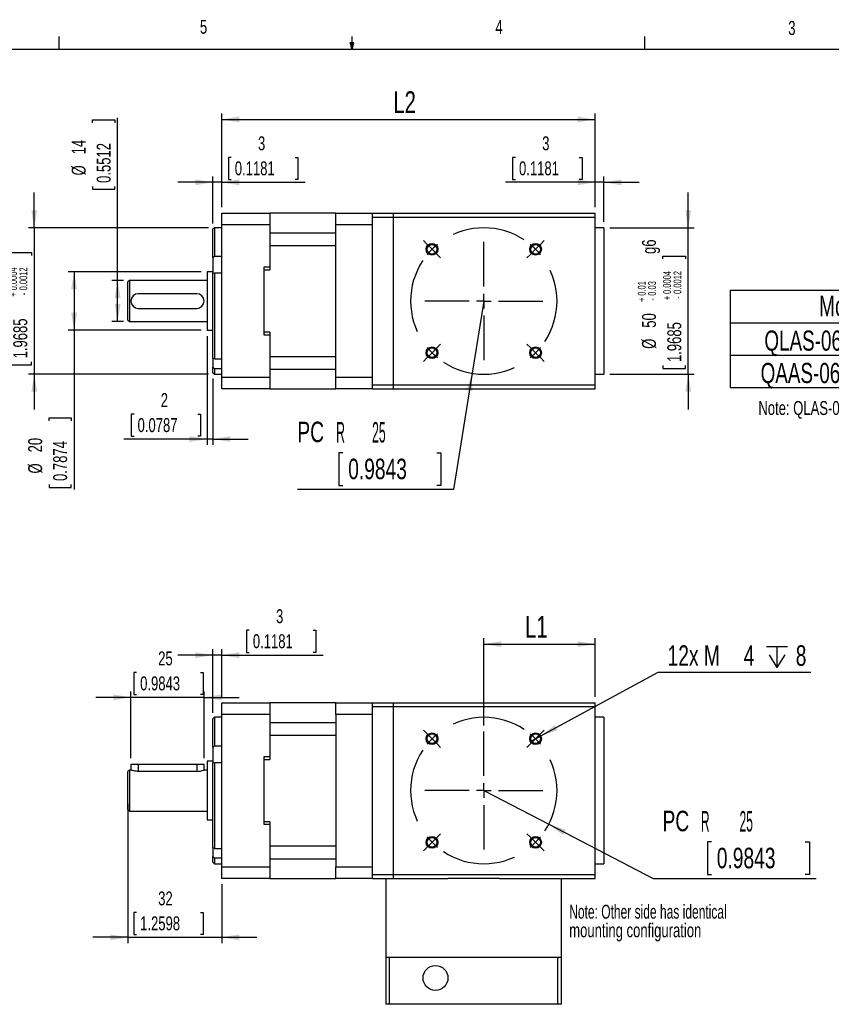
# Model space of a CAD drawing. Extents: x 11 to 421, y 5 to 275.
# Tile 3 of 5: x 159 to 298, y 107 to 275. Entities that reach past the tile are written whole.
import ezdxf
from ezdxf.enums import TextEntityAlignment as Align

# ---------------------------------------------------------------- set-up
doc = ezdxf.new("R2010")
doc.units = 0
doc.linetypes.add('CENTERX2', pattern=[20.32, 12.7, -2.54, 2.54, -2.54])
doc.layers.get('0').update_dxf_attribs({"linetype": 'CONTINUOUS'})
doc.dimstyles.new('SLDDIMSTYLE0', dxfattribs={"dimtxt": 3.5, "dimasz": 3, "dimexe": 0, "dimexo": 0.0625, "dimgap": 0.875, "dimtad": 0, "dimtih": 1, "dimtoh": 1, "dimlfac": 2, "dimrnd": 1e-09, "dimzin": 12, "dimsah": 1, "dimcen": 0, "dimazin": 3, "dimtfac": 1, "dimtofl": 0, "dimtmove": 0, "dimatfit": 3})
doc.dimstyles.new('SLDDIMSTYLE2', dxfattribs={"dimtxt": 2.38125, "dimasz": 3, "dimexe": 0, "dimexo": 0.0625, "dimgap": 0.595313, "dimtad": 1, "dimlfac": 2, "dimrnd": 1e-09, "dimzin": 12, "dimsah": 1, "dimcen": 0.09, "dimazin": 3, "dimtfac": 1, "dimtofl": 0, "dimtmove": 0, "dimatfit": 3})
doc.dimstyles.new('SLDDIMSTYLE4', dxfattribs={"dimtxt": 2.38125, "dimasz": 3, "dimexe": 0, "dimexo": 0.0625, "dimgap": 0.595313, "dimtad": 1, "dimlfac": 2, "dimrnd": 1e-09, "dimzin": 12, "dimsah": 1, "dimcen": 0.09, "dimazin": 3, "dimtfac": 1, "dimtmove": 0, "dimatfit": 3})
doc.dimstyles.new('SLDDIMSTYLE5', dxfattribs={"dimtxt": 3.5, "dimasz": 3, "dimexe": 0, "dimexo": 0.0625, "dimgap": 0.875, "dimtad": 0, "dimtih": 1, "dimtoh": 1, "dimlfac": 2, "dimrnd": 1e-09, "dimzin": 12, "dimblk1": 'NONE', "dimsah": 1, "dimcen": 0, "dimazin": 3, "dimtfac": 1, "dimtmove": 0, "dimatfit": 3})
doc.dimstyles.new('SLDDIMSTYLE6', dxfattribs={"dimtxt": 3.704167, "dimasz": 3, "dimexe": 0, "dimexo": 0.0625, "dimgap": 0.926042, "dimtad": 1, "dimlfac": 2, "dimrnd": 1e-09, "dimzin": 12, "dimsah": 1, "dimcen": 0.09, "dimazin": 3, "dimtfac": 1, "dimtmove": 0, "dimatfit": 3})
doc.dimstyles.new('SLDDIMSTYLE7', dxfattribs={"dimtxt": 3.704167, "dimasz": 3, "dimexe": 0, "dimexo": 0.0625, "dimgap": 0.926042, "dimtad": 1, "dimlfac": 2, "dimrnd": 1e-09, "dimzin": 12, "dimsah": 1, "dimcen": 0.09, "dimazin": 3, "dimtfac": 1, "dimtofl": 0, "dimtmove": 0, "dimatfit": 3})
doc.dimstyles.new('SLDDIMSTYLE8', dxfattribs={"dimtxt": 2.38125, "dimasz": 3, "dimexe": 0, "dimexo": 0.0625, "dimgap": 0.595313, "dimtad": 1, "dimlfac": 2, "dimrnd": 1e-09, "dimzin": 12, "dimsah": 1, "dimcen": 0.09, "dimazin": 3, "dimtol": 1, "dimtp": 0.01, "dimtm": 0.03, "dimtfac": 1, "dimtmove": 0, "dimatfit": 3})

# ---------------------------------------------------------------- blocks, each defined once
blk = doc.blocks.new('SW_SYMBOL_MOD_BOX')
at = {"color": 0, "linetype": 'CONTINUOUS'}
for p, q in [((200, 200), (200, 800)), ((200, 800), (800, 800)), ((800, 800), (800, 200)), ((200, 200), (800, 200))]:
    blk.add_line(p, q, dxfattribs=at)
blk = doc.blocks.new('SW_NOTE_0')
at = {"color": 0, "linetype": 'CONTINUOUS', "xscale": 0.0034693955, "yscale": 0.0034693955, "zscale": 0.0034693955}
blk.add_blockref('SW_SYMBOL_MOD_BOX', (28.39, 0.35), dxfattribs=at)
at = {"color": 0, "linetype": 'CONTINUOUS'}
for s, width, p in [('Note: QLAS-060-00', 0.7, (0, 0)), (' model shown', 0.641667, (31.91, 0))]:
    blk.add_text(s, height=2.3813, dxfattribs=dict(at, width=width)).set_placement(p, align=Align.BOTTOM_LEFT)
blk = doc.blocks.new('SW_TABLEANNOTATION_0')
at = {"color": 0, "linetype": 'CONTINUOUS'}
for p, q in [((0, 0), (0, -16.58)), ((74.88, 0), (0, 0)), ((44.88, 0), (44.88, -16.58)), ((59.88, 0), (59.88, -16.58)), ((74.88, -16.58), (74.88, 0)), ((0, -5.53), (74.88, -5.53)), ((0, -11.05), (74.88, -11.05)), ((0, -16.58), (74.88, -16.58))]:
    blk.add_line(p, q, dxfattribs=at)
at = {"color": 0, "linetype": 'CONTINUOUS', "xscale": 0.0055510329, "yscale": 0.0055510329, "zscale": 0.0055510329}
for p in [(33.4, -10.89), (34.04, -16.41)]:
    blk.add_blockref('SW_SYMBOL_MOD_BOX', p, dxfattribs=at)
at = {"color": 0, "linetype": 'CONTINUOUS', "width": 0.7}
for s, height, p in [('Model', 3.5, (15.18, -5.46)), ('L1', 3.5, (50.01, -5.46)), ('L2', 3.5, (65.01, -5.46)), ('38', 3.5, (49.79, -10.99)), ('127.5', 3.5, (61.56, -10.99)), ('QLAS-060-00', 3.4396, (5.85, -11.33)), ('QAAS-060-00', 3.4396, (5.21, -16.86)), ('47.5', 3.5, (47.85, -16.51)), ('146', 3.5, (63.5, -16.51))]:
    blk.add_text(s, height=height, dxfattribs=at).set_placement(p, align=Align.BOTTOM_LEFT)
blk = doc.blocks.new('_D_5')
at = {"color": 7, "linetype": 'CONTINUOUS'}
for p, q in [((198.39, 171.09), (197.9, 171.09)), ((197.9, 171.09), (197.9, 167.3)), ((209.27, 171.09), (209.75, 171.09)), ((209.75, 171.09), (209.75, 167.3)), ((192.17, 166.82), (186.17, 166.82)), ((192.17, 156.96), (192.17, 167.82)), ((193.67, 166.82), (192.17, 166.82)), ((193.67, 159.71), (193.67, 167.82)), ((193.67, 166.82), (210.99, 166.82)), ((197.9, 167.3), (198.39, 167.3)), ((209.75, 167.3), (209.27, 167.3))]:
    blk.add_line(p, q, dxfattribs=at)
for points in [[(192.17, 166.82), (189.17, 167.32), (189.17, 166.32)], [(193.67, 166.82), (196.67, 166.32), (196.67, 167.32)]]:
    blk.add_solid(points, dxfattribs=at)
at = {"color": 7, "linetype": 'CONTINUOUS', "width": 0.7}
for s, height, p in [('3', 2.38, (202.95, 171.57, 0.05)), ('0.1181', 2.381, (198.99, 167.3, 0.05))]:
    blk.add_text(s, height=height, dxfattribs=at).set_placement(p, align=Align.BOTTOM_LEFT)
blk = doc.blocks.new('_D_6')
at = {"color": 7, "linetype": 'CONTINUOUS'}
for p, q in [((179.14, 163.89), (178.66, 163.89)), ((178.66, 163.89), (178.66, 160.1)), ((190.03, 163.89), (190.51, 163.89)), ((190.51, 163.89), (190.51, 160.1)), ((178.17, 149.21), (178.17, 160.62)), ((178.66, 160.1), (179.14, 160.1)), ((190.51, 160.1), (190.03, 160.1)), ((190.67, 149.21), (190.67, 160.62)), ((178.17, 159.62), (172.17, 159.62)), ((190.67, 159.62), (178.17, 159.62)), ((190.67, 159.62), (196.67, 159.62))]:
    blk.add_line(p, q, dxfattribs=at)
for points in [[(178.17, 159.62), (175.17, 160.12), (175.17, 159.12)], [(190.67, 159.62), (193.67, 159.12), (193.67, 160.12)]]:
    blk.add_solid(points, dxfattribs=at)
at = {"color": 7, "linetype": 'CONTINUOUS', "width": 0.7}
for s, p in [('25', (182.83, 164.37, 0.05)), ('0.9843', (179.75, 160.1, 0.05))]:
    blk.add_text(s, height=2.381, dxfattribs=at).set_placement(p, align=Align.BOTTOM_LEFT)
blk = doc.blocks.new('_D_7')
at = {"color": 7, "linetype": 'CONTINUOUS'}
for p, q in [((177.67, 141.46), (177.67, 117.65)), ((193.67, 127.71), (193.67, 117.65)), ((179.14, 122.91), (178.66, 122.91)), ((178.66, 122.91), (178.66, 119.13)), ((190.03, 122.91), (190.51, 122.91)), ((190.51, 122.91), (190.51, 119.13)), ((177.67, 118.65), (171.67, 118.65)), ((177.67, 118.65), (193.67, 118.65)), ((178.66, 119.13), (179.14, 119.13)), ((190.51, 119.13), (190.03, 119.13)), ((193.67, 118.65), (199.67, 118.65))]:
    blk.add_line(p, q, dxfattribs=at)
for points in [[(177.67, 118.65), (174.67, 119.15), (174.67, 118.15)], [(193.67, 118.65), (196.67, 118.15), (196.67, 119.15)]]:
    blk.add_solid(points, dxfattribs=at)
at = {"color": 7, "linetype": 'CONTINUOUS', "width": 0.7}
for s, p in [('32', (182.83, 123.39, 0.05)), ('1.2598', (179.75, 119.13, 0.05))]:
    blk.add_text(s, height=2.381, rotation=360, dxfattribs=at).set_placement(p, align=Align.BOTTOM_LEFT)
blk = doc.blocks.new('SW_SYMBOL_HOLE_DEPTH')
at = {"color": 0, "linetype": 'CONTINUOUS'}
for p, q in [((0, 875), (800, 875)), ((400, 875), (400, 75)), ((100, 555), (400, 75)), ((700, 555), (400, 75))]:
    blk.add_line(p, q, dxfattribs=at)
blk = doc.blocks.new('_D_8')
at = {"color": 7, "linetype": 'CONTINUOUS'}
for p, q in [((248.14, 153.03), (268.21, 163.9)), ((268.21, 163.9), (294.26, 163.9)), ((246.38, 152.07), (248.14, 153.03))]:
    blk.add_line(p, q, dxfattribs=at)
blk.add_solid([(248.14, 153.03), (251.01, 154.02), (250.54, 154.9)], dxfattribs=at)
at = {"color": 7, "linetype": 'CONTINUOUS', "xscale": 0.0044707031, "yscale": 0.0044707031, "zscale": 0.0044707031}
blk.add_blockref('SW_SYMBOL_HOLE_DEPTH', (286.67, 164.39), dxfattribs=at)
at = {"color": 7, "linetype": 'CONTINUOUS', "width": 0.7}
for s, p in [('12x M', (269.8, 163.96, 0.05)), ('4', (282.79, 163.96, 0.05)), ('8', (291.67, 163.96, 0.05))]:
    blk.add_text(s, height=3.5, dxfattribs=at).set_placement(p, align=Align.BOTTOM_LEFT)
blk = doc.blocks.new('_NONE')
blk = doc.blocks.new('_D_9')
at = {"color": 7, "linetype": 'CONTINUOUS'}
for p, q in [((238.42, 154.8), (238.42, 169.71)), ((238.42, 168.71), (257.42, 168.71)), ((257.42, 159.71), (257.42, 169.71))]:
    blk.add_line(p, q, dxfattribs=at)
for points in [[(238.42, 168.71), (241.42, 168.21), (241.42, 169.21)], [(257.42, 168.71), (254.42, 169.21), (254.42, 168.21)]]:
    blk.add_solid(points, dxfattribs=at)
at = {"color": 7, "linetype": 'CONTINUOUS', "width": 0.7}
blk.add_text('L1', height=3.704, rotation=360, dxfattribs=at).set_placement((245.45, 168.71, 0.05), align=Align.BOTTOM_LEFT)
blk = doc.blocks.new('_D_10')
at = {"color": 7, "linetype": 'CONTINUOUS'}
for p, q in [((238.42, 143.71), (249.51, 137.95)), ((249.51, 137.95), (267.34, 128.68)), ((277.3, 134.95), (276.59, 134.95)), ((276.59, 134.95), (276.59, 129.39)), ((293.3, 134.95), (294.02, 134.95)), ((294.02, 134.95), (294.02, 129.39)), ((267.34, 128.68), (295.13, 128.68)), ((276.59, 129.39), (277.3, 129.39)), ((294.02, 129.39), (293.3, 129.39))]:
    blk.add_line(p, q, dxfattribs=at)
blk.add_solid([(249.51, 137.95), (251.94, 136.12), (252.4, 137.01)], dxfattribs=at)
for s, width, p in [('PC', 0.7, (268.93, 135.71, 0.05)), ('R         25', 0.4375, (275.48, 135.66, 0.05)), ('0.9843', 0.7, (278.19, 129.39, 0.05))]:
    blk.add_text(s, height=3.5, dxfattribs=dict(at, width=width)).set_placement(p, align=Align.BOTTOM_LEFT)
blk = doc.blocks.new('SW_NOTE_5')
at = {"color": 0, "linetype": 'CONTINUOUS'}
for s, width, p in [('Note: Other side has identical ', 0.643548, (0, 0)), ('mounting configuration', 0.7, (0, -3.17))]:
    blk.add_text(s, height=2.3813, dxfattribs=dict(at, width=width)).set_placement(p, align=Align.BOTTOM_LEFT)
blk = doc.blocks.new('SW_CENTERMARKSYMBOL_2')
at = {"color": 0, "linetype": 'CONTINUOUS'}
for p, q in [((-0.88, 0.88), (-1.47, 1.47)), ((0, 0), (-0.88, 0.88)), ((0, 0), (0.88, -0.88)), ((8.84, -6.34), (8.84, 1.25)), ((17.68, 0), (16.79, -0.88)), ((17.68, 0), (18.56, 0.88)), ((18.56, 0.88), (19.14, 1.47)), ((0.88, -0.88), (1.47, -1.47)), ((16.79, -0.88), (16.21, -1.47)), ((8.84, -8.84), (8.84, -7.59)), ((6.34, -8.84), (-1.25, -8.84)), ((8.84, -8.84), (7.59, -8.84)), ((8.84, -8.84), (8.84, -10.09)), ((8.84, -8.84), (10.09, -8.84)), ((11.34, -8.84), (18.93, -8.84)), ((8.84, -11.34), (8.84, -18.93)), ((0, -17.68), (0.88, -16.79)), ((0.88, -16.79), (1.47, -16.21)), ((16.79, -16.79), (16.21, -16.21)), ((17.68, -17.68), (16.79, -16.79)), ((0, -17.68), (-0.88, -18.56)), ((17.68, -17.68), (18.56, -18.56)), ((-0.88, -18.56), (-1.47, -19.14)), ((18.56, -18.56), (19.14, -19.14))]:
    blk.add_line(p, q, dxfattribs=at)
at = {"color": 0, "linetype": 'CENTERX2'}
for start, end in [(56.4592, 123.5408), (146.4592, 213.5408), (326.4592, 33.5408), (236.4592, 303.5408)]:
    blk.add_arc((8.84, -8.84), 12.5, start, end, dxfattribs=at)
at = {"color": 0, "linetype": 'CONTINUOUS'}
for start, end in [(135, 140.7296), (129.2704, 135), (45, 50.7296), (39.2704, 45), (219.2704, 225), (315, 320.7296), (225, 230.7296), (309.2704, 315)]:
    blk.add_arc((8.84, -8.84), 12.5, start, end, dxfattribs=at)
blk = doc.blocks.new('_D_11')
at = {"color": 7, "linetype": 'CONTINUOUS'}
for p, q in [((193.67, 243.29), (193.67, 259.29)), ((257.42, 243.29), (257.42, 259.29)), ((193.67, 258.29), (257.42, 258.29))]:
    blk.add_line(p, q, dxfattribs=at)
for points in [[(193.67, 258.29), (196.67, 257.79), (196.67, 258.79)], [(257.42, 258.29), (254.42, 258.79), (254.42, 257.79)]]:
    blk.add_solid(points, dxfattribs=at)
at = {"color": 7, "linetype": 'CONTINUOUS', "width": 0.7}
blk.add_text('L2', height=3.704, dxfattribs=at).set_placement((222.97, 258.29, 10.8), align=Align.BOTTOM_LEFT)
blk = doc.blocks.new('_D_12')
at = {"color": 7, "linetype": 'CONTINUOUS'}
for p, q in [((195.31, 251.82), (194.83, 251.82)), ((194.83, 251.82), (194.83, 248.04)), ((206.19, 251.82), (206.67, 251.82)), ((206.67, 251.82), (206.67, 248.04)), ((192.17, 247.56), (186.17, 247.56)), ((192.17, 240.54), (192.17, 248.56)), ((193.67, 247.56), (192.17, 247.56)), ((193.67, 243.29), (193.67, 248.56)), ((193.67, 247.56), (207.91, 247.56)), ((194.83, 248.04), (195.31, 248.04)), ((206.67, 248.04), (206.19, 248.04))]:
    blk.add_line(p, q, dxfattribs=at)
for points in [[(192.17, 247.56), (189.17, 248.06), (189.17, 247.06)], [(193.67, 247.56), (196.67, 247.06), (196.67, 248.06)]]:
    blk.add_solid(points, dxfattribs=at)
at = {"color": 7, "linetype": 'CONTINUOUS', "width": 0.7}
for s, height, p in [('3', 2.38, (199.87, 252.31, 10.8)), ('0.1181', 2.381, (195.91, 248.04, 10.8))]:
    blk.add_text(s, height=height, dxfattribs=at).set_placement(p, align=Align.BOTTOM_LEFT)
blk = doc.blocks.new('_D_13')
at = {"color": 7, "linetype": 'CONTINUOUS'}
for p, q in [((243.83, 251.82), (243.34, 251.82)), ((243.34, 251.82), (243.34, 248.04)), ((254.71, 251.82), (255.19, 251.82)), ((255.19, 251.82), (255.19, 248.04)), ((257.42, 247.56), (242.11, 247.56)), ((243.34, 248.04), (243.83, 248.04)), ((255.19, 248.04), (254.71, 248.04)), ((257.42, 243.29), (257.42, 248.56)), ((258.92, 247.56), (257.42, 247.56)), ((258.92, 240.79), (258.92, 248.56)), ((258.92, 247.56), (264.92, 247.56))]:
    blk.add_line(p, q, dxfattribs=at)
for points in [[(257.42, 247.56), (254.42, 248.06), (254.42, 247.06)], [(258.92, 247.56), (261.92, 247.06), (261.92, 248.06)]]:
    blk.add_solid(points, dxfattribs=at)
at = {"color": 7, "linetype": 'CONTINUOUS', "width": 0.7}
for s, height, p in [('3', 2.38, (248.39, 252.31, 10.8)), ('0.1181', 2.381, (244.43, 248.04, 10.8))]:
    blk.add_text(s, height=height, dxfattribs=at).set_placement(p, align=Align.BOTTOM_LEFT)
blk = doc.blocks.new('_D_14')
at = {"color": 7, "linetype": 'CONTINUOUS'}
for p, q in [((171.64, 257.73), (171.64, 258.21)), ((171.64, 258.21), (175.43, 258.21)), ((175.43, 258.21), (175.43, 257.73)), ((175.91, 230.79), (175.91, 258.58)), ((171.64, 246.85), (171.64, 246.37)), ((171.64, 246.37), (175.43, 246.37)), ((175.43, 246.37), (175.43, 246.85)), ((176.92, 230.79), (174.91, 230.79)), ((175.91, 223.79), (175.91, 230.79)), ((176.92, 223.79), (174.91, 223.79))]:
    blk.add_line(p, q, dxfattribs=at)
for points in [[(175.91, 230.79), (175.41, 227.79), (176.41, 227.79)], [(175.91, 223.79), (176.41, 226.79), (175.41, 226.79)]]:
    blk.add_solid(points, dxfattribs=at)
at = {"color": 7, "linetype": 'CONTINUOUS', "width": 0.7}
for s, p in [('14', (171.16, 252.33, 10.8)), ('0.5512', (175.43, 247.45, 10.8)), ('%%c', (171.16, 248.73, 10.8))]:
    blk.add_text(s, height=2.381, rotation=90, dxfattribs=at).set_placement(p, align=Align.BOTTOM_LEFT)
blk = doc.blocks.new('_D_15')
at = {"color": 7, "linetype": 'CONTINUOUS'}
for p, q in [((190.17, 232.29), (167.48, 232.29)), ((168.48, 232.29), (168.48, 222.29)), ((190.17, 222.29), (167.48, 222.29)), ((168.48, 222.29), (168.48, 195.11)), ((164.21, 206.84), (164.21, 207.32)), ((164.21, 207.32), (167.99, 207.32)), ((167.99, 207.32), (167.99, 206.84)), ((164.21, 195.96), (164.21, 195.47)), ((164.21, 195.47), (167.99, 195.47)), ((167.99, 195.47), (167.99, 195.96))]:
    blk.add_line(p, q, dxfattribs=at)
for points in [[(168.48, 232.29), (167.98, 229.29), (168.98, 229.29)], [(168.48, 222.29), (168.98, 225.29), (167.98, 225.29)]]:
    blk.add_solid(points, dxfattribs=at)
at = {"color": 7, "linetype": 'CONTINUOUS', "width": 0.7}
for s, p in [('20', (163.73, 201.44, 10.8)), ('0.7874', (167.99, 196.56, 10.8)), ('%%c', (163.73, 197.84, 10.8))]:
    blk.add_text(s, height=2.381, rotation=90, dxfattribs=at).set_placement(p, align=Align.BOTTOM_LEFT)
blk = doc.blocks.new('_D_16')
at = {"color": 7, "linetype": 'CONTINUOUS'}
for p, q in [((191.17, 221.29), (191.17, 202.72)), ((192.17, 214.04), (192.17, 202.72)), ((178.71, 207.99), (178.22, 207.99)), ((178.22, 207.99), (178.22, 204.2)), ((189.59, 207.99), (190.07, 207.99)), ((190.07, 207.99), (190.07, 204.2)), ((191.17, 203.72), (176.98, 203.72)), ((178.22, 204.2), (178.71, 204.2)), ((190.07, 204.2), (189.59, 204.2)), ((192.17, 203.72), (191.17, 203.72)), ((192.17, 203.72), (198.17, 203.72))]:
    blk.add_line(p, q, dxfattribs=at)
for points in [[(191.17, 203.72), (188.17, 204.22), (188.17, 203.22)], [(192.17, 203.72), (195.17, 203.22), (195.17, 204.22)]]:
    blk.add_solid(points, dxfattribs=at)
at = {"color": 7, "linetype": 'CONTINUOUS', "width": 0.7}
for s, height, p in [('2', 2.38, (183.27, 208.47, 10.8)), ('0.0787', 2.381, (179.31, 204.2, 10.8))]:
    blk.add_text(s, height=height, dxfattribs=at).set_placement(p, align=Align.BOTTOM_LEFT)
blk = doc.blocks.new('_D_17')
at = {"color": 7, "linetype": 'CONTINUOUS'}
for p, q in [((161.67, 239.79), (161.67, 245.79)), ((191.42, 239.79), (160.67, 239.79)), ((161.67, 239.79), (161.67, 214.79)), ((157.35, 235.08), (157.35, 235.57)), ((157.35, 235.57), (161.19, 235.57)), ((161.19, 235.57), (161.19, 235.08)), ((157.35, 216.88), (157.35, 216.4)), ((161.19, 216.4), (161.19, 216.88)), ((157.35, 216.4), (161.19, 216.4)), ((191.42, 214.79), (160.67, 214.79)), ((161.67, 214.79), (161.67, 208.79))]:
    blk.add_line(p, q, dxfattribs=at)
for points in [[(161.67, 239.79), (162.17, 242.79), (161.17, 242.79)], [(161.67, 214.79), (161.17, 211.79), (162.17, 211.79)]]:
    blk.add_solid(points, dxfattribs=at)
at = {"color": 7, "linetype": 'CONTINUOUS', "width": 0.7}
for s, height, p in [(' g6', 2.381, (156.86, 235.93, 10.8)), ('0.0004', 1.323, (159.11, 229.11, 10.8)), ('0.0012', 1.323, (160.87, 229.11, 10.8)), ('0.01', 1.323, (154.79, 227.01, 10.8)), ('0.03', 1.323, (156.55, 227.01, 10.8)), ('+', 1.32, (159.11, 228.04, 10.8)), ('-', 1.32, (160.87, 228.28, 10.8)), ('+', 1.32, (154.79, 225.94, 10.8)), ('-', 1.32, (156.55, 226.18, 10.8)), ('50', 2.381, (156.86, 221.54, 10.8)), ('1.9685', 2.381, (161.19, 217.49, 10.8))]:
    blk.add_text(s, height=height, rotation=90, dxfattribs=at).set_placement(p, align=Align.BOTTOM_LEFT)
blk = doc.blocks.new('_D_18')
at = {"color": 7, "linetype": 'CONTINUOUS'}
for p, q in [((273.32, 239.79), (273.32, 245.79)), ((259.92, 239.79), (274.32, 239.79)), ((273.32, 214.79), (273.32, 239.79)), ((269, 234.47), (269, 234.96)), ((269, 234.96), (272.84, 234.96)), ((272.84, 234.96), (272.84, 234.47)), ((269, 216.27), (269, 215.79)), ((269, 215.79), (272.84, 215.79)), ((272.84, 215.79), (272.84, 216.27)), ((259.92, 214.79), (274.32, 214.79)), ((273.32, 214.79), (273.32, 208.79))]:
    blk.add_line(p, q, dxfattribs=at)
for points in [[(273.32, 239.79), (273.82, 242.79), (272.82, 242.79)], [(273.32, 214.79), (272.82, 211.79), (273.82, 211.79)]]:
    blk.add_solid(points, dxfattribs=at)
at = {"color": 7, "linetype": 'CONTINUOUS', "width": 0.7}
for s, height, p in [('g6', 2.381, (268.52, 235.32, 10.8)), ('0.0004', 1.323, (270.76, 228.5, 10.8)), ('0.0012', 1.323, (272.53, 228.5, 10.8)), ('0.01', 1.323, (266.44, 228.19, 10.8)), ('0.03', 1.323, (268.2, 228.19, 10.8)), ('+', 1.32, (266.44, 227.12, 10.8)), ('-', 1.32, (268.2, 227.37, 10.8)), ('+', 1.32, (270.76, 227.43, 10.8)), ('-', 1.32, (272.53, 227.67, 10.8)), ('50', 2.381, (268.52, 222.73, 10.8)), ('1.9685', 2.381, (272.84, 216.87, 10.8)), ('%%c', 2.381, (268.52, 219.13, 10.8))]:
    blk.add_text(s, height=height, rotation=90, dxfattribs=at).set_placement(p, align=Align.BOTTOM_LEFT)
blk = doc.blocks.new('_D_19')
at = {"color": 7, "linetype": 'CONTINUOUS'}
for p, q in [((238.42, 227.29), (236.42, 214.95)), ((236.42, 214.95), (233.22, 195.1)), ((214.38, 201.37), (213.67, 201.37)), ((213.67, 201.37), (213.67, 195.82)), ((230.38, 201.37), (231.1, 201.37)), ((231.1, 201.37), (231.1, 195.82)), ((233.22, 195.1), (206.59, 195.1)), ((213.67, 195.82), (214.38, 195.82)), ((231.1, 195.82), (230.38, 195.82))]:
    blk.add_line(p, q, dxfattribs=at)
blk.add_solid([(236.42, 214.95), (235.45, 212.07), (236.44, 211.91)], dxfattribs=at)
for s, width, p in [('PC', 0.7, (206.59, 202.14, 10.8)), ('R        25', 0.445455, (213.21, 202.08, 10.8)), ('0.9843', 0.7, (215.27, 195.82, 10.8))]:
    blk.add_text(s, height=3.5, dxfattribs=dict(at, width=width)).set_placement(p, align=Align.BOTTOM_LEFT)
blk = doc.blocks.new('SW_CENTERMARKSYMBOL_3')
at = {"color": 0, "linetype": 'CONTINUOUS'}
for p, q in [((-0.88, 0.88), (-1.47, 1.47)), ((0, 0), (-0.88, 0.88)), ((0, 0), (0.88, -0.88)), ((8.84, -6.34), (8.84, 1.25)), ((17.68, 0), (16.79, -0.88)), ((17.68, 0), (18.56, 0.88)), ((18.56, 0.88), (19.14, 1.47)), ((0.88, -0.88), (1.47, -1.47)), ((16.79, -0.88), (16.21, -1.47)), ((8.84, -8.84), (8.84, -7.59)), ((6.34, -8.84), (-1.25, -8.84)), ((8.84, -8.84), (7.59, -8.84)), ((8.84, -8.84), (8.84, -10.09)), ((8.84, -8.84), (10.09, -8.84)), ((11.34, -8.84), (18.93, -8.84)), ((8.84, -11.34), (8.84, -18.93)), ((0, -17.68), (0.88, -16.79)), ((0.88, -16.79), (1.47, -16.21)), ((16.79, -16.79), (16.21, -16.21)), ((17.68, -17.68), (16.79, -16.79)), ((0, -17.68), (-0.88, -18.56)), ((17.68, -17.68), (18.56, -18.56)), ((-0.88, -18.56), (-1.47, -19.14)), ((18.56, -18.56), (19.14, -19.14))]:
    blk.add_line(p, q, dxfattribs=at)
at = {"color": 0, "linetype": 'CENTERX2'}
for start, end in [(56.4592, 123.5408), (146.4592, 213.5408), (326.4592, 33.5408), (236.4592, 303.5408)]:
    blk.add_arc((8.84, -8.84), 12.5, start, end, dxfattribs=at)
at = {"color": 0, "linetype": 'CONTINUOUS'}
for start, end in [(135, 140.7296), (129.2704, 135), (45, 50.7296), (39.2704, 45), (219.2704, 225), (315, 320.7296), (225, 230.7296), (309.2704, 315)]:
    blk.add_arc((8.84, -8.84), 12.5, start, end, dxfattribs=at)

msp = doc.modelspace()

# ---------------------------------------------------------------- linework, layer by layer
at = {"color": 7, "linetype": 'CONTINUOUS'}
for p, q in [((165.9192, 270.3087), (165.9192, 272.4626)), ((215.9254, 270.3087), (215.9254, 272.4626)), ((265.9317, 270.3087), (265.9317, 272.4626)), ((215.9254, 270.3087), (215.5889, 271.3737)), ((216.2443, 271.3737), (215.5889, 271.3737)), ((215.7467, 271.3737), (215.9254, 270.3087)), ((215.9254, 270.3087), (216.2443, 271.3737)), ((216.0501, 271.3737), (215.9254, 270.3087)), ((15.9068, 270.3087), (415.9568, 270.3087)), ((193.6683, 242.2903), (201.9183, 242.2903)), ((193.6683, 240.2903), (193.6683, 242.2903)), ((213.1683, 242.2903), (201.9183, 242.2903)), ((201.9183, 242.2903), (201.9183, 240.2903)), ((213.1683, 240.2903), (213.1683, 242.2903)), ((213.1683, 242.2903), (219.4183, 242.2903)), ((219.4183, 242.2903), (222.9183, 242.2903)), ((219.4183, 241.6278), (219.4183, 242.2903)), ((222.9183, 242.2903), (257.4183, 242.2903)), ((222.9183, 242.2903), (222.9183, 241.6278)), ((257.4183, 241.6278), (257.4183, 242.2903)), ((219.4183, 241.6278), (222.9183, 241.6278)), ((219.4183, 212.9529), (219.4183, 241.6278)), ((222.9183, 241.6278), (257.4183, 241.6278)), ((222.9183, 241.6278), (222.9183, 212.9529)), ((257.4183, 212.9529), (257.4183, 241.6278)), ((192.4183, 239.7903), (192.1683, 239.5403)), ((192.1683, 234.6558), (192.1683, 239.5403)), ((193.6683, 239.7903), (192.4183, 239.7903)), ((192.4183, 239.7903), (192.4183, 234.925)), ((201.9183, 240.2903), (193.6683, 240.2903)), ((193.6683, 214.2903), (193.6683, 240.2903)), ((201.9183, 240.2903), (201.9183, 233.1119)), ((201.9183, 238.9256), (213.1683, 238.9256)), ((219.4183, 240.2903), (213.1683, 240.2903)), ((213.1683, 214.2903), (213.1683, 240.2903)), ((219.4183, 214.2903), (219.4183, 240.2903)), ((258.9183, 239.7903), (257.4183, 239.7903)), ((258.9183, 239.7903), (258.9183, 214.7903)), ((201.9183, 236.7572), (213.1683, 236.7572)), ((192.4183, 234.925), (192.1683, 234.6558)), ((192.1683, 234.6558), (192.1683, 232.0846)), ((192.4183, 234.925), (193.6683, 234.925)), ((192.1683, 232.2903), (191.1683, 232.2903)), ((191.1683, 232.2903), (191.1683, 222.2903)), ((192.1683, 217.502), (192.1683, 232.0846)), ((192.1683, 232.0846), (192.4183, 232.0446)), ((192.4183, 232.0446), (192.4183, 217.3927)), ((193.6683, 232.0446), (192.4183, 232.0446)), ((200.9183, 233.1119), (201.9183, 233.1119)), ((200.9183, 227.2903), (200.9183, 233.1119)), ((200.9183, 232.6119), (201.9183, 232.6119)), ((201.9183, 233.1119), (201.9183, 232.6119)), ((177.9183, 230.7903), (177.6683, 230.5403)), ((177.6683, 224.0403), (177.6683, 230.5403)), ((191.1683, 230.7903), (177.9183, 230.7903)), ((177.9183, 230.7903), (177.9183, 223.7903)), ((189.4183, 228.5403), (179.4183, 228.5403)), ((200.9183, 221.4688), (200.9183, 227.2903)), ((179.4183, 226.0403), (189.4183, 226.0403)), ((177.6683, 224.0403), (177.9183, 223.7903)), ((177.9183, 223.7903), (191.1683, 223.7903)), ((191.1683, 222.2903), (192.1683, 222.2903)), ((201.9183, 221.9688), (200.9183, 221.9688)), ((201.9183, 221.9688), (201.9183, 221.4688)), ((201.9183, 221.4688), (200.9183, 221.4688)), ((201.9183, 221.4688), (201.9183, 214.2903)), ((192.4183, 217.3927), (192.1683, 217.502)), ((192.1683, 217.502), (192.1683, 216.0175)), ((192.4183, 217.3927), (193.6683, 217.3927)), ((201.9183, 217.8235), (213.1683, 217.8235)), ((192.1683, 216.0175), (192.4183, 215.7298)), ((192.1683, 215.0403), (192.1683, 216.0175)), ((193.6683, 215.7298), (192.4183, 215.7298)), ((192.4183, 215.7298), (192.4183, 214.7903)), ((201.9183, 215.6551), (213.1683, 215.6551)), ((192.1683, 215.0403), (192.4183, 214.7903)), ((192.4183, 214.7903), (193.6683, 214.7903)), ((193.6683, 214.2903), (201.9183, 214.2903)), ((193.6683, 212.2903), (193.6683, 214.2903)), ((201.9183, 214.2903), (201.9183, 212.2903)), ((213.1683, 214.2903), (219.4183, 214.2903)), ((213.1683, 212.2903), (213.1683, 214.2903)), ((257.4183, 214.7903), (258.9183, 214.7903)), ((201.9183, 212.2903), (193.6683, 212.2903)), ((201.9183, 212.2903), (213.1683, 212.2903)), ((219.4183, 212.2903), (213.1683, 212.2903)), ((219.4183, 212.9529), (222.9183, 212.9529)), ((219.4183, 212.2903), (219.4183, 212.9529)), ((219.4183, 212.2903), (222.9183, 212.2903)), ((222.9183, 212.9529), (257.4183, 212.9529)), ((222.9183, 212.9529), (222.9183, 212.2903)), ((222.9183, 212.2903), (257.4183, 212.2903)), ((257.4183, 212.2903), (257.4183, 212.9529)), ((193.6683, 158.7118), (201.9183, 158.7118)), ((193.6683, 156.7118), (193.6683, 158.7118)), ((213.1683, 158.7118), (201.9183, 158.7118)), ((201.9183, 158.7118), (201.9183, 156.7118)), ((213.1683, 156.7118), (213.1683, 158.7118)), ((213.1683, 158.7118), (219.4183, 158.7118)), ((219.4183, 158.7118), (222.9183, 158.7118)), ((219.4183, 158.0492), (219.4183, 158.7118)), ((219.4183, 158.0492), (222.9183, 158.0492)), ((219.4183, 129.3743), (219.4183, 158.0492)), ((222.9183, 158.7118), (222.9183, 158.0492)), ((222.9183, 158.7118), (257.4183, 158.7118)), ((222.9183, 158.0492), (257.4183, 158.0492)), ((222.9183, 158.0492), (222.9183, 129.3743)), ((257.4183, 158.0492), (257.4183, 158.7118)), ((257.4183, 129.3743), (257.4183, 158.0492)), ((201.9183, 156.7118), (193.6683, 156.7118)), ((193.6683, 130.7118), (193.6683, 156.7118)), ((201.9183, 156.7118), (201.9183, 149.5333)), ((219.4183, 156.7118), (213.1683, 156.7118)), ((213.1683, 156.7118), (213.1683, 130.7118)), ((219.4183, 130.7118), (219.4183, 156.7118)), ((192.4183, 156.2118), (192.1683, 155.9618)), ((192.1683, 151.0772), (192.1683, 155.9618)), ((193.6683, 156.2118), (192.4183, 156.2118)), ((192.4183, 156.2118), (192.4183, 151.3464)), ((201.9183, 155.347), (213.1683, 155.347)), ((258.9183, 156.2118), (257.4183, 156.2118)), ((258.9183, 156.2118), (258.9183, 143.7118)), ((201.9183, 153.1786), (213.1683, 153.1786)), ((192.4183, 151.3464), (192.1683, 151.0772)), ((192.4183, 151.3464), (193.6683, 151.3464)), ((192.1683, 151.0772), (192.1683, 148.506)), ((178.1683, 148.2118), (178.1683, 147.2116)), ((178.1683, 148.2118), (179.4183, 148.2118)), ((179.4183, 148.2118), (179.4183, 146.9809)), ((179.4183, 148.2118), (189.4183, 148.2118)), ((189.4183, 148.2118), (189.4183, 146.9809)), ((189.4183, 148.2118), (190.6683, 148.2118)), ((190.6683, 147.2118), (190.6683, 148.2118)), ((192.1683, 148.7118), (191.1683, 148.7118)), ((191.1683, 148.7118), (191.1683, 138.7118)), ((192.1683, 133.9234), (192.1683, 148.506)), ((192.1683, 148.506), (192.4183, 148.466)), ((192.4183, 148.466), (192.4183, 133.8141)), ((193.6683, 148.466), (192.4183, 148.466)), ((200.9183, 149.5333), (201.9183, 149.5333)), ((200.9183, 143.7118), (200.9183, 149.5333)), ((200.9183, 149.0333), (201.9183, 149.0333)), ((201.9183, 149.5333), (201.9183, 149.0333)), ((177.9183, 147.2118), (177.6683, 146.9618)), ((177.6683, 143.7118), (177.6683, 146.9618)), ((178.1688, 147.2118), (177.9183, 147.2118)), ((177.9183, 147.2118), (177.9183, 143.7118)), ((189.4183, 146.9809), (179.4183, 146.9809)), ((191.1683, 147.2118), (190.6683, 147.2118)), ((177.6683, 140.4618), (177.6683, 143.7118)), ((177.9183, 143.7118), (177.9183, 140.2118)), ((200.9183, 137.8902), (200.9183, 143.7118)), ((258.9183, 143.7118), (258.9183, 131.2118)), ((177.6683, 140.4618), (177.9183, 140.2118)), ((177.9183, 140.2118), (191.1683, 140.2118)), ((191.1683, 138.7118), (192.1683, 138.7118)), ((201.9183, 138.3902), (200.9183, 138.3902)), ((201.9183, 137.8902), (200.9183, 137.8902)), ((201.9183, 138.3902), (201.9183, 137.8902)), ((201.9183, 137.8902), (201.9183, 130.7118)), ((192.4183, 133.8141), (192.1683, 133.9234)), ((192.1683, 133.9234), (192.1683, 132.4389)), ((192.4183, 133.8141), (193.6683, 133.8141)), ((201.9183, 134.2449), (213.1683, 134.2449)), ((192.1683, 132.4389), (192.4183, 132.1512)), ((192.1683, 131.4618), (192.1683, 132.4389)), ((192.1683, 131.4618), (192.4183, 131.2118)), ((193.6683, 132.1512), (192.4183, 132.1512)), ((192.4183, 132.1512), (192.4183, 131.2118)), ((192.4183, 131.2118), (193.6683, 131.2118)), ((201.9183, 132.0765), (213.1683, 132.0765)), ((257.4183, 131.2118), (258.9183, 131.2118)), ((193.6683, 130.7118), (201.9183, 130.7118)), ((193.6683, 128.7118), (193.6683, 130.7118)), ((201.9183, 130.7118), (201.9183, 128.7118)), ((213.1683, 130.7118), (219.4183, 130.7118)), ((213.1683, 128.7118), (213.1683, 130.7118)), ((201.9183, 128.7118), (193.6683, 128.7118)), ((201.9183, 128.7118), (213.1683, 128.7118)), ((219.4183, 128.7118), (213.1683, 128.7118)), ((219.4183, 129.3743), (222.9183, 129.3743)), ((219.4183, 128.7118), (219.4183, 129.3743)), ((219.4183, 128.7118), (222.9183, 128.7118)), ((221.6683, 128.7118), (221.6683, 115.2118)), ((222.9183, 129.3743), (257.4183, 129.3743)), ((222.9183, 129.3743), (222.9183, 128.7118)), ((222.9183, 128.7118), (232.2595, 128.7118)), ((241.0771, 128.7118), (232.2595, 128.7118)), ((241.0771, 128.7118), (257.4183, 128.7118)), ((251.6683, 115.2118), (251.6683, 128.7118)), ((257.4183, 128.7118), (257.4183, 129.3743)), ((221.6683, 115.2118), (221.6683, 107.2118)), ((222.3308, 115.2118), (221.6683, 115.2118)), ((222.3308, 107.2118), (222.3308, 115.2118)), ((236.6683, 115.2118), (222.3308, 115.2118)), ((251.0057, 115.2118), (236.6683, 115.2118)), ((251.0057, 115.2118), (251.0057, 107.2118)), ((251.6683, 115.2118), (251.0057, 115.2118)), ((251.6683, 107.2118), (251.6683, 115.2118)), ((222.3308, 107.2118), (221.6683, 107.2118)), ((251.0057, 107.2118), (222.3308, 107.2118)), ((251.6683, 107.2118), (251.0057, 107.2118))]:
    msp.add_line(p, q, dxfattribs=at)
at = {"color": 7, "linetype": 'CONTINUOUS', "flags": 128}
msp.add_lwpolyline([(179.4183, 146.9809), (179.3089, 146.9828), (179.1167, 146.9948), (178.9277, 147.0175), (178.7535, 147.0479), (178.5925, 147.0836), (178.4487, 147.1217), (178.3285, 147.1578), (178.241, 147.1864), (178.1857, 147.2056), (178.1683, 147.2118), (178.1688, 147.2116)], dxfattribs=at)
at = {"color": 7, "linetype": 'CONTINUOUS'}
for centre, radius in [((229.5794, 236.1292), 1), ((247.2571, 236.1292), 1), ((229.5794, 236.1292), 0.825), ((247.2571, 236.1292), 0.825), ((229.5794, 218.4515), 1), ((229.5794, 218.4515), 0.825), ((247.2571, 218.4515), 1), ((247.2571, 218.4515), 0.825), ((229.5794, 152.5506), 1), ((229.5794, 152.5506), 0.825), ((247.2571, 152.5506), 1), ((247.2571, 152.5506), 0.825), ((229.5794, 134.8729), 1), ((229.5794, 134.8729), 0.825), ((247.2571, 134.8729), 1), ((247.2571, 134.8729), 0.825), ((230.1683, 111.7118), 2.125)]:
    msp.add_circle(centre, radius, dxfattribs=at)
for centre, radius, start, end in [((179.4183, 227.2903), 1.25, 90, 270), ((189.4183, 227.2903), 1.25, 270, 90), ((189.3653, 150.768), 3.7875, 270.802042, 290.122791)]:
    msp.add_arc(centre, radius, start, end, dxfattribs=at)

# ---------------------------------------------------------------- block references
for name, p in [('SW_CENTERMARKSYMBOL_3', (229.5794, 236.1292)), ('SW_TABLEANNOTATION_0', (280.4656, 229.1093)), ('SW_NOTE_0', (285.2893, 207.1172)), ('SW_CENTERMARKSYMBOL_2', (229.5794, 152.5506)), ('SW_NOTE_5', (253.0013, 121.1191))]:
    msp.add_blockref(name, p, dxfattribs=at)

# ---------------------------------------------------------------- texts
at = {"color": 7, "linetype": 'CONTINUOUS', "width": 0.7}
for s, p in [('5', (189.9588, 272.1974)), ('4', (240.3932, 272.1561)), ('3', (290.3913, 272.0003))]:
    msp.add_text(s, height=2.3813, dxfattribs=at).set_placement(p, align=Align.BOTTOM_LEFT)

# ---------------------------------------------------------------- dimensions: what is measured, and where the dimension line sits
at = {"color": 7, "linetype": 'CONTINUOUS'}
for base, p1, p2, text, dimstyle, picture, middle in [((257.4183, 258.2903), (193.6683, 242.2903), (257.4183, 242.2903), 'L2', 'SLDDIMSTYLE7', '_D_11', (225.4815, 258.2903)), ((257.4183, 168.7118), (238.4183, 153.8006), (257.4183, 158.7118), 'L1', 'SLDDIMSTYLE6', '_D_9', (247.9596, 168.7118))]:
    dim = msp.add_linear_dim(base=base, p1=p1, p2=p2, text=text, dimstyle=dimstyle, dxfattribs=at)
    dim.commit()
    dim.dimension.update_dxf_attribs({"geometry": picture, "text_midpoint": middle, "dimtype": 160})
for base, p1, p2, text, dimstyle, picture, middle in [((175.9079, 230.7903), (177.9183, 223.7903), (177.9183, 230.7903), '%%c<>', 'SLDDIMSTYLE2', '_D_14', (175.9079, 252.2903)), ((161.6683, 214.7903), (192.4183, 239.7903), (192.4183, 214.7903), '<> g6', 'SLDDIMSTYLE8', '_D_17', (161.6683, 228.3693)), ((273.3204, 239.7903), (258.9183, 214.7903), (258.9183, 239.7903), '%%c<>g6', 'SLDDIMSTYLE8', '_D_18', (273.3204, 227.3194)), ((168.4776, 222.2903), (191.1683, 232.2903), (191.1683, 222.2903), '%%c<>', 'SLDDIMSTYLE2', '_D_15', (168.4776, 201.3984))]:
    dim = msp.add_linear_dim(base=base, p1=p1, p2=p2, angle=90, text=text, dimstyle=dimstyle, dxfattribs=at)
    dim.commit()
    dim.dimension.update_dxf_attribs({"geometry": picture, "text_midpoint": middle, "dimtype": 160})
for base, p1, p2, picture, middle in [((192.1683, 247.5564), (193.6683, 242.2903), (192.1683, 239.5403), '_D_12', (200.75, 247.5564)), ((257.4183, 247.5564), (258.9183, 239.7903), (257.4183, 242.2903), '_D_13', (249.2687, 247.5564)), ((191.1683, 203.7199), (192.1683, 215.0403), (191.1683, 222.2903), '_D_16', (184.1464, 203.7199)), ((192.1683, 166.8219), (193.6683, 158.7118), (192.1683, 155.9618), '_D_5', (203.8275, 166.8219)), ((178.1683, 159.6201), (190.6683, 148.2118), (178.1683, 148.2118), '_D_6', (184.5859, 159.6201)), ((193.6683, 118.6452), (177.6683, 142.4618), (193.6683, 128.7118), '_D_7', (184.5859, 118.6452))]:
    dim = msp.add_linear_dim(base=base, p1=p1, p2=p2, dimstyle='SLDDIMSTYLE4', dxfattribs=at)
    dim.commit()
    dim.dimension.update_dxf_attribs({"geometry": picture, "text_midpoint": middle, "dimtype": 160})
for center, mpoint, text, picture, middle in [((238.4183, 227.2903), (236.4237, 214.9505), 'PCR        <>', '_D_19', (219.1072, 201.3984)), ((238.4183, 143.7118), (249.5098, 137.9474), 'PCR         <>', '_D_10', (282.0281, 134.9736))]:
    dim = msp.add_radius_dim(center=center, mpoint=mpoint, text=text, dimstyle='SLDDIMSTYLE0', dxfattribs=at)
    dim.commit()
    dim.dimension.update_dxf_attribs({"geometry": picture, "text_midpoint": middle, "dimtype": 164})
dim = msp.add_diameter_dim_2p(p1=(246.3778, 152.0743), p2=(248.1364, 153.0269), text='12x M<> {\\fGDT;x}8', dimstyle='SLDDIMSTYLE5', override={"dimpost": '<>'}, dxfattribs=at)
dim.commit()
dim.dimension.update_dxf_attribs({"geometry": '_D_8', "text_midpoint": (282.0281, 166.7065), "dimtype": 163})

doc.saveas('drawing.dxf')
